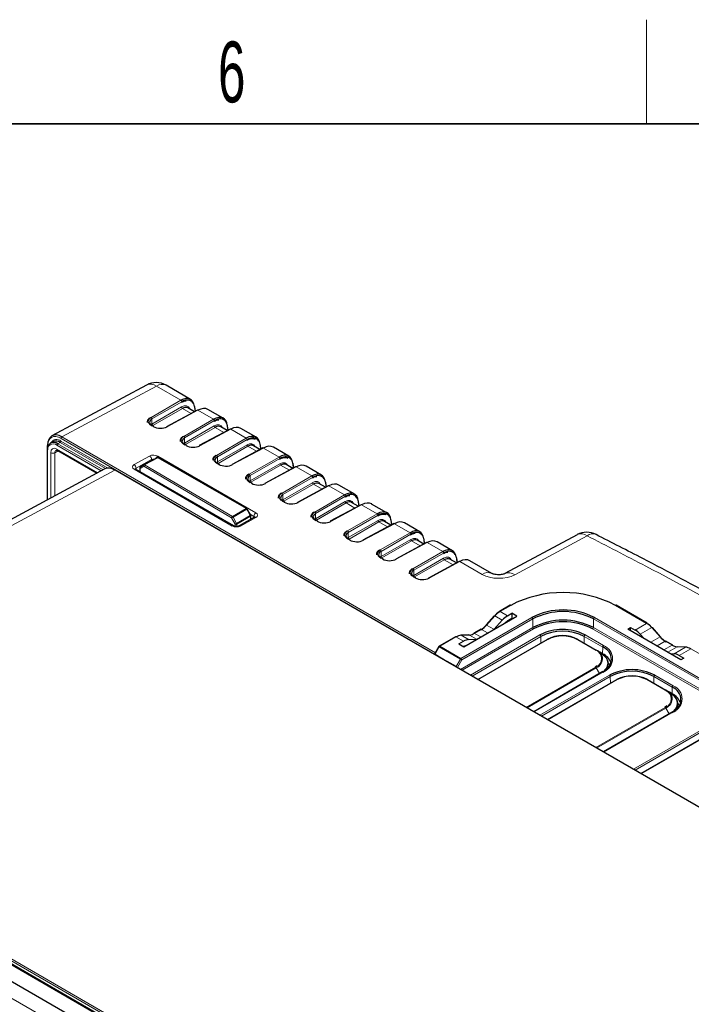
# Paper-space layout 'Blatt2' of a CAD drawing. Header units: millimetres. Extents: x 5 to 418, y 2 to 292.
# Tile 52 of 54: x 276 to 315, y 232 to 288. Entities that reach past the tile are written whole.
import ezdxf

# ---------------------------------------------------------------- set-up
doc = ezdxf.new("R2010")
doc.units = ezdxf.units.MM
doc.layers.add('SLD-0', color=7, linetype='Continuous')
doc.styles.add('SLDTEXTSTYLE0', font='TXT', dxfattribs={"width": 0.605})

psp = doc.layouts.new('Blatt2')

# ---------------------------------------------------------------- linework, layer by layer
at = {"color": 7, "linetype": 'Continuous', "lineweight": 25}
for p, q in [((283.696, 267.475), (278.251, 264.551)), ((286.233, 266.648), (284.831, 267.458)), ((286.626, 266.029), (284.85, 265.075)), ((286.46, 265.94), (286.081, 266.159)), ((286.515, 265.969), (286.483, 266.218)), ((288.119, 265.56), (287.236, 266.069)), ((284.121, 265.086), (283.999, 265.156)), ((288.512, 264.94), (286.736, 263.986)), ((288.346, 264.851), (287.967, 265.07)), ((288.4, 264.881), (288.368, 265.13)), ((290.005, 264.471), (289.122, 264.981)), ((278.31, 264.214), (278.169, 264.136)), ((277.969, 263.722), (277.969, 260.853)), ((277.978, 263.983), (277.978, 263.74)), ((278.573, 263.707), (280.841, 262.397)), ((286.006, 263.997), (285.884, 264.068)), ((290.397, 263.852), (288.621, 262.898)), ((290.232, 263.763), (289.852, 263.982)), ((290.286, 263.792), (290.254, 264.041)), ((291.89, 263.382), (291.008, 263.892)), ((283.549, 262.882), (284.317, 263.295)), ((289.464, 260.362), (284.382, 263.294)), ((287.892, 262.909), (287.77, 262.979)), ((292.172, 262.704), (292.14, 262.952)), ((281.299, 262.643), (253.968, 247.948)), ((330.598, 234.472), (281.904, 262.582)), ((288.718, 259.367), (283.065, 262.631)), ((283.308, 262.705), (283.308, 262.49)), ((283.548, 262.882), (283.342, 262.762)), ((283.548, 262.882), (283.549, 262.882)), ((292.283, 262.763), (290.507, 261.809)), ((292.117, 262.674), (291.738, 262.893)), ((293.776, 262.294), (292.893, 262.803)), ((289.777, 261.82), (289.655, 261.891)), ((294.057, 261.615), (294.025, 261.864)), ((294.168, 261.675), (292.392, 260.721)), ((294.003, 261.586), (293.623, 261.805)), ((295.662, 261.205), (294.779, 261.715)), ((291.663, 260.732), (291.541, 260.802)), ((295.888, 260.497), (295.509, 260.716)), ((295.943, 260.526), (295.911, 260.775)), ((289.697, 259.977), (289.489, 260.337)), ((296.054, 260.586), (294.278, 259.632)), ((297.547, 260.117), (296.664, 260.626)), ((289.915, 259.86), (289.024, 259.364)), ((289.706, 259.744), (289.706, 259.943)), ((289.913, 259.859), (289.915, 259.86)), ((293.549, 259.643), (293.427, 259.713)), ((297.774, 259.409), (297.395, 259.628)), ((297.828, 259.438), (297.796, 259.687)), ((297.94, 259.498), (296.164, 258.543)), ((299.433, 259.028), (298.55, 259.538)), ((295.434, 258.555), (295.312, 258.625)), ((299.825, 258.409), (298.049, 257.455)), ((299.66, 258.32), (299.28, 258.539)), ((299.714, 258.349), (299.682, 258.598)), ((301.318, 257.94), (300.436, 258.449)), ((308.509, 258.861), (304.338, 256.622)), ((297.32, 257.466), (297.198, 257.536)), ((301.711, 257.321), (299.935, 256.366)), ((301.545, 257.232), (301.166, 257.451)), ((301.6, 257.261), (301.568, 257.51)), ((303.593, 256.627), (302.321, 257.361)), ((299.205, 256.377), (299.083, 256.448)), ((304.64, 254.797), (304.025, 254.441)), ((312.535, 253.761), (310.741, 254.797)), ((301.968, 252.415), (305.023, 254.179)), ((303.729, 254.196), (303.255, 253.667)), ((303.718, 253.425), (304.187, 253.942)), ((304.487, 254.191), (304.744, 254.339)), ((304.744, 254.045), (304.54, 253.927)), ((305.023, 254.179), (304.744, 254.339)), ((304.744, 254.339), (304.744, 254.045)), ((304.744, 254.045), (304.768, 254.032)), ((302.953, 253.415), (302.557, 253.186)), ((311.419, 253.43), (311.58, 253.523)), ((314.474, 251.667), (311.419, 253.43)), ((311.58, 253.523), (311.837, 253.374)), ((311.58, 253.338), (311.58, 253.523)), ((313.304, 252.987), (312.83, 253.515)), ((301.485, 252.975), (300.559, 252.441)), ((302.269, 253.092), (301.794, 253.074)), ((302.245, 252.821), (302.706, 252.841)), ((302.781, 250.53), (306.769, 252.833)), ((308.541, 252.833), (309.602, 252.221)), ((312.137, 253.126), (312.347, 252.895)), ((300.534, 252.416), (300.303, 252.015)), ((301.689, 252.576), (301.947, 252.724)), ((301.689, 252.576), (301.968, 252.415)), ((309.808, 252.102), (309.602, 252.221)), ((314.003, 252.505), (313.607, 252.734)), ((314.765, 252.393), (314.291, 252.412)), ((300.313, 251.977), (301.02, 251.569)), ((309.965, 252.011), (309.809, 252.101)), ((313.873, 252.014), (314.08, 252.005)), ((314.377, 251.908), (314.635, 251.759)), ((314.635, 251.759), (314.474, 251.667)), ((301.02, 251.569), (301.02, 251.547)), ((301.535, 251.272), (301.02, 251.569)), ((309.651, 251.317), (309.535, 251.236)), ((310.283, 251.301), (310.279, 251.445)), ((309.985, 250.977), (305.996, 248.674)), ((306.788, 248.217), (310.776, 250.52)), ((312.548, 250.52), (313.609, 249.907)), ((313.815, 249.789), (313.609, 249.907)), ((313.972, 249.698), (313.816, 249.788)), ((306.112, 216.721), (249.779, 249.241)), ((313.658, 249.004), (313.542, 248.923)), ((314.289, 248.988), (314.286, 249.132)), ((248.871, 248.773), (305.204, 216.253)), ((313.992, 248.664), (310.003, 246.361)), ((312.174, 245.108), (316.162, 247.411))]:
    psp.add_line(p, q, dxfattribs=at)
at = {"color": 7, "linetype": 'Continuous', "lineweight": 18}
for p, q in [((284.263, 267.408), (278.823, 264.487)), ((285.674, 266.593), (284.263, 267.408)), ((283.959, 265.604), (285.674, 266.593)), ((285.721, 266.512), (284.006, 265.522)), ((284.006, 265.223), (285.715, 266.209)), ((285.762, 266.127), (284.053, 265.141)), ((286.658, 266.025), (284.882, 265.071)), ((286.267, 265.836), (285.762, 266.127)), ((286.494, 265.958), (286.465, 266.183)), ((287.56, 265.505), (286.658, 266.025)), ((284.006, 265.522), (284.006, 265.223)), ((285.845, 264.515), (287.56, 265.505)), ((287.607, 265.423), (285.892, 264.434)), ((284.088, 265.083), (283.966, 265.153)), ((285.892, 264.134), (287.601, 265.12)), ((287.648, 265.038), (285.939, 264.053)), ((288.544, 264.937), (286.768, 263.982)), ((288.152, 264.747), (287.648, 265.038)), ((288.379, 264.869), (288.35, 265.094)), ((289.445, 264.416), (288.544, 264.937)), ((278.722, 264.169), (278.582, 264.092)), ((278.582, 264.092), (281.191, 262.586)), ((281.335, 262.661), (278.722, 264.169)), ((278.77, 264.252), (281.473, 262.691)), ((301.02, 251.563), (278.775, 264.405)), ((278.823, 264.487), (300.334, 252.069)), ((285.892, 264.434), (285.892, 264.134)), ((287.73, 263.427), (289.445, 264.416)), ((289.493, 264.334), (287.777, 263.345)), ((277.989, 263.695), (277.989, 260.864)), ((278.185, 260.969), (278.185, 263.579)), ((278.614, 263.683), (278.418, 263.578)), ((278.418, 263.578), (278.418, 261.095)), ((281.093, 262.533), (278.534, 264.01)), ((278.538, 263.783), (280.892, 262.425)), ((285.974, 263.994), (285.852, 264.065)), ((287.777, 263.046), (289.486, 264.032)), ((289.534, 263.95), (287.825, 262.964)), ((290.43, 263.848), (288.654, 262.894)), ((290.038, 263.659), (289.534, 263.95)), ((290.265, 263.781), (290.236, 264.006)), ((291.331, 263.328), (290.43, 263.848)), ((282.984, 262.891), (283.875, 263.387)), ((283.991, 263.184), (283.099, 262.688)), ((284.35, 263.292), (283.582, 262.879)), ((283.991, 263.12), (283.991, 263.184)), ((284.346, 263.382), (289.999, 260.119)), ((289.432, 260.359), (284.35, 263.292)), ((287.859, 262.906), (287.737, 262.976)), ((287.777, 263.345), (287.777, 263.046)), ((289.616, 262.338), (291.331, 263.328)), ((291.378, 263.246), (289.663, 262.257)), ((289.663, 261.957), (291.372, 262.943)), ((281.871, 262.58), (254.386, 247.802)), ((330.566, 234.469), (281.871, 262.58)), ((288.636, 259.36), (282.983, 262.624)), ((283.099, 262.688), (283.102, 262.609)), ((283.534, 262.797), (283.328, 262.678)), ((283.328, 262.678), (283.328, 262.479)), ((288.598, 259.824), (283.534, 262.797)), ((283.582, 262.879), (288.647, 259.905)), ((291.419, 262.861), (289.71, 261.876)), ((292.315, 262.759), (290.539, 261.805)), ((291.924, 262.57), (291.419, 262.861)), ((292.15, 262.692), (292.121, 262.917)), ((293.217, 262.239), (292.315, 262.759)), ((289.745, 261.817), (289.623, 261.888)), ((289.663, 262.257), (289.663, 261.957)), ((291.502, 261.25), (293.217, 262.239)), ((293.264, 262.157), (291.549, 261.168)), ((291.549, 260.869), (293.258, 261.854)), ((294.036, 261.604), (294.007, 261.829)), ((293.305, 261.773), (291.596, 260.787)), ((294.201, 261.671), (292.425, 260.717)), ((293.809, 261.482), (293.305, 261.773)), ((295.102, 261.151), (294.201, 261.671)), ((291.63, 260.729), (291.509, 260.799)), ((291.549, 261.168), (291.549, 260.869)), ((293.387, 260.161), (295.102, 261.151)), ((295.149, 261.069), (293.434, 260.079)), ((293.434, 259.78), (295.143, 260.766)), ((295.19, 260.684), (293.481, 259.698)), ((295.695, 260.393), (295.19, 260.684)), ((295.922, 260.515), (295.893, 260.74)), ((288.647, 259.905), (289.432, 260.359)), ((289.465, 260.324), (288.68, 259.87)), ((289.674, 259.963), (289.465, 260.324)), ((296.086, 260.582), (294.31, 259.628)), ((296.988, 260.062), (296.086, 260.582)), ((288.805, 259.462), (288.598, 259.824)), ((288.68, 259.87), (288.887, 259.509)), ((288.887, 259.509), (289.674, 259.963)), ((289.687, 259.917), (288.9, 259.462)), ((289.999, 259.852), (289.108, 259.356)), ((289.879, 259.916), (289.658, 260.044)), ((289.687, 259.733), (289.687, 259.917)), ((289.876, 259.839), (289.879, 259.916)), ((293.516, 259.64), (293.394, 259.711)), ((293.434, 260.079), (293.434, 259.78)), ((295.273, 259.073), (296.988, 260.062)), ((297.035, 259.98), (295.32, 258.991)), ((295.32, 258.692), (297.029, 259.677)), ((297.076, 259.596), (295.367, 258.61)), ((297.58, 259.305), (297.076, 259.596)), ((297.807, 259.426), (297.778, 259.652)), ((288.805, 259.338), (288.805, 259.462)), ((288.9, 259.462), (288.9, 259.334)), ((295.32, 258.991), (295.32, 258.692)), ((297.972, 259.494), (296.196, 258.54)), ((298.874, 258.973), (297.972, 259.494)), ((295.402, 258.552), (295.28, 258.622)), ((297.158, 257.984), (298.874, 258.973)), ((298.921, 258.892), (297.206, 257.902)), ((297.206, 257.603), (298.915, 258.589)), ((298.962, 258.507), (297.253, 257.521)), ((299.466, 258.216), (298.962, 258.507)), ((299.693, 258.338), (299.664, 258.563)), ((309.076, 258.795), (304.905, 256.555)), ((297.206, 257.902), (297.206, 257.603)), ((299.858, 258.405), (298.082, 257.451)), ((299.044, 256.895), (300.759, 257.885)), ((300.759, 257.885), (299.858, 258.405)), ((297.287, 257.463), (297.165, 257.534)), ((300.806, 257.803), (299.091, 256.814)), ((299.091, 256.514), (300.8, 257.5)), ((300.847, 257.419), (299.138, 256.433)), ((301.743, 257.317), (299.967, 256.363)), ((301.352, 257.127), (300.847, 257.419)), ((301.578, 257.249), (301.549, 257.474)), ((303.024, 256.577), (301.743, 257.317)), ((299.091, 256.814), (299.091, 256.514)), ((299.173, 256.375), (299.051, 256.445)), ((304.674, 254.794), (304.058, 254.438)), ((312.502, 253.758), (310.708, 254.794)), ((301.809, 251.734), (305.891, 254.091)), ((305.938, 254.01), (301.857, 251.654)), ((303.759, 254.189), (303.285, 253.66)), ((304.187, 253.942), (303.759, 254.189)), ((304.487, 254.191), (304.058, 254.438)), ((305.946, 253.514), (305.938, 254.01)), ((309.436, 253.514), (309.443, 254.01)), ((327.357, 243.669), (309.443, 254.01)), ((309.49, 254.091), (327.404, 243.75)), ((301.779, 251.109), (305.946, 253.514)), ((305.993, 253.433), (301.873, 251.055)), ((302.986, 253.411), (302.59, 253.182)), ((303.34, 253.207), (302.986, 253.411)), ((303.705, 253.418), (303.285, 253.66)), ((327.302, 243.092), (309.389, 253.433)), ((309.436, 253.514), (327.349, 243.173)), ((311.837, 253.374), (312.502, 253.758)), ((312.137, 253.126), (312.801, 253.509)), ((313.275, 252.98), (312.801, 253.509)), ((301.518, 252.972), (300.592, 252.437)), ((301.947, 252.724), (301.518, 252.972)), ((302.291, 253.086), (301.817, 253.068)), ((302.245, 252.821), (301.817, 253.068)), ((302.711, 252.844), (302.291, 253.086)), ((302.351, 250.779), (306.353, 253.089)), ((306.4, 253.008), (302.444, 250.725)), ((302.943, 252.978), (302.59, 253.182)), ((306.803, 252.83), (302.8, 250.519)), ((306.406, 252.623), (306.4, 253.008)), ((309.569, 252.217), (308.508, 252.83)), ((308.905, 252.623), (308.91, 253.008)), ((309.971, 252.396), (308.91, 253.008)), ((308.957, 253.089), (310.018, 252.477)), ((312.737, 252.67), (313.275, 252.98)), ((300.559, 252.402), (300.313, 251.977)), ((301.776, 251.699), (300.559, 252.402)), ((300.592, 252.437), (301.809, 251.734)), ((309.965, 252.011), (309.971, 252.396)), ((313.102, 252.459), (313.574, 252.731)), ((313.499, 252.23), (313.97, 252.502)), ((313.97, 252.502), (313.574, 252.731)), ((313.731, 252.096), (314.269, 252.406)), ((314.08, 252.005), (314.743, 252.388)), ((314.743, 252.388), (314.269, 252.406)), ((314.377, 251.908), (315.042, 252.292)), ((324.287, 246.954), (315.042, 252.292)), ((301.535, 251.272), (301.776, 251.699)), ((301.857, 251.654), (301.606, 251.209)), ((309.966, 251.976), (309.965, 252.011)), ((305.566, 248.922), (309.569, 251.233)), ((309.602, 251.198), (305.613, 248.895)), ((309.793, 250.866), (309.602, 251.198)), ((310.018, 250.973), (306.016, 248.663)), ((306.358, 248.465), (310.36, 250.776)), ((310.407, 250.695), (306.451, 248.411)), ((310.81, 250.516), (306.807, 248.206)), ((310.413, 250.31), (310.407, 250.695)), ((313.576, 249.904), (312.515, 250.516)), ((312.912, 250.31), (312.917, 250.695)), ((313.978, 250.083), (312.917, 250.695)), ((312.964, 250.776), (314.025, 250.164)), ((313.972, 249.698), (313.978, 250.083)), ((313.973, 249.663), (313.972, 249.698)), ((306.031, 216.713), (249.698, 249.234)), ((306.211, 216.841), (250.457, 249.026)), ((250.505, 249.109), (306.259, 216.923)), ((309.573, 246.609), (313.576, 248.92)), ((313.609, 248.885), (309.62, 246.582)), ((313.8, 248.553), (313.609, 248.885)), ((248.044, 248.279), (304.377, 215.759)), ((314.025, 248.66), (310.023, 246.35)), ((311.744, 245.356), (315.746, 247.667)), ((315.793, 247.586), (311.837, 245.302)), ((316.196, 247.407), (312.193, 245.097)), ((276.652, 233.728), (276.665, 233.735)), ((276.665, 233.735), (306.218, 216.674))]:
    psp.add_line(p, q, dxfattribs=at)
at = {"color": 7, "linetype": 'Continuous', "lineweight": 18, "flags": 128}
for points in [[(289.465, 260.324), (289.474, 260.328), (289.48, 260.332), (289.485, 260.335), (289.488, 260.337), (289.489, 260.337)], [(289.674, 259.963), (289.682, 259.968), (289.689, 259.972), (289.693, 259.975), (289.696, 259.976), (289.697, 259.977)], [(289.915, 259.86), (289.915, 259.86), (289.933, 259.867), (289.954, 259.868), (289.976, 259.863), (289.999, 259.852)], [(303.759, 254.189), (303.75, 254.194), (303.743, 254.197), (303.736, 254.198), (303.732, 254.197), (303.729, 254.196)], [(303.285, 253.66), (303.276, 253.665), (303.269, 253.668), (303.262, 253.669), (303.258, 253.668), (303.255, 253.667)], [(312.801, 253.509), (312.81, 253.513), (312.817, 253.516), (312.824, 253.518), (312.828, 253.517), (312.83, 253.515)], [(313.275, 252.98), (313.284, 252.984), (313.291, 252.987), (313.298, 252.989), (313.302, 252.988), (313.304, 252.987)], [(300.534, 252.416), (300.535, 252.416), (300.538, 252.414), (300.543, 252.411), (300.55, 252.407), (300.559, 252.402)], [(309.971, 250.952), (310, 250.976), (310.143, 251.13), (310.23, 251.298), (310.26, 251.471), (310.23, 251.645), (310.143, 251.813), (310, 251.967), (309.808, 252.102)], [(313.978, 248.639), (314.007, 248.663), (314.149, 248.817), (314.237, 248.984), (314.267, 249.158), (314.237, 249.332), (314.149, 249.499), (314.007, 249.653), (313.815, 249.789)]]:
    psp.add_lwpolyline(points, dxfattribs=at)
at = {"color": 7, "linetype": 'Continuous', "lineweight": 25, "flags": 128}
for points in [[(303.255, 253.667), (303.255, 253.666), (303.254, 253.662), (303.255, 253.656), (303.258, 253.65)], [(313.304, 252.987), (313.305, 252.986), (313.306, 252.982), (313.305, 252.976), (313.302, 252.969)], [(309.822, 252.072), (310.016, 251.935), (310.161, 251.779), (310.25, 251.61), (310.28, 251.434), (310.25, 251.258), (310.161, 251.088), (310.138, 251.059)], [(310.271, 251.177), (310.283, 251.29), (310.283, 251.301)], [(310.397, 251.342), (310.354, 251.409), (310.275, 251.505)], [(313.829, 249.759), (314.023, 249.622), (314.168, 249.466), (314.256, 249.297), (314.287, 249.121), (314.256, 248.945), (314.168, 248.775), (314.145, 248.745)], [(314.277, 248.864), (314.29, 248.977), (314.289, 248.988)], [(314.404, 249.029), (314.361, 249.096), (314.282, 249.191)]]:
    psp.add_lwpolyline(points, dxfattribs=at)
at = {"color": 7, "linetype": 'Continuous', "lineweight": 25}
for centre, radius, start, end in [((284.248, 266.447), 1.167, 60.0027, 118.234), ((286.447, 266.212), 0.036, 9.9943, 63.5533), ((286.639, 265.999), 0.0329, 53.6075, 112.9571), ((284.107, 265.056), 0.033, 65.3536, 124.5837), ((284.863, 265.044), 0.0329, 53.6075, 112.9571), ((288.333, 265.123), 0.036, 9.9943, 63.5533), ((288.524, 264.91), 0.0329, 53.6075, 112.9571), ((278.351, 263.808), 0.366, 50.7968, 189.2141), ((278.477, 263.826), 0.422, 54.4751, 113.2514), ((278.002, 263.719), 0.0324, 111.6583, 175.6617), ((278.01, 263.981), 0.0324, 111.662, 175.6627), ((285.992, 263.967), 0.033, 65.3536, 124.5837), ((286.748, 263.956), 0.0329, 53.6075, 112.9571), ((290.218, 264.035), 0.036, 9.9943, 63.5533), ((290.41, 263.821), 0.0329, 53.6075, 112.9571), ((284.349, 263.237), 0.0667, 60.0102, 118.2657), ((292.104, 262.946), 0.036, 9.9943, 63.5533), ((281.89, 262.552), 0.033, 65.3602, 124.6041), ((283.375, 262.705), 0.0667, 120.0054, 180), ((287.878, 262.879), 0.033, 65.3536, 124.5837), ((288.634, 262.867), 0.0329, 53.6075, 112.9571), ((292.296, 262.733), 0.0329, 53.6075, 112.9571), ((289.764, 261.79), 0.033, 65.3536, 124.5837), ((290.52, 261.779), 0.0329, 53.6075, 112.9571), ((293.99, 261.858), 0.036, 9.9943, 63.5533), ((294.181, 261.644), 0.0329, 53.6075, 112.9571), ((291.649, 260.702), 0.033, 65.3536, 124.5837), ((292.405, 260.69), 0.0329, 53.6075, 112.9571), ((295.875, 260.769), 0.036, 9.9943, 63.5533), ((289.431, 260.304), 0.0667, 30.005, 60.0102), ((296.067, 260.556), 0.0329, 53.6075, 112.9571), ((289.639, 259.943), 0.0667, 360, 30.005), ((293.535, 259.613), 0.033, 65.3536, 124.5837), ((294.291, 259.602), 0.0329, 53.6075, 112.9571), ((297.761, 259.681), 0.036, 9.9943, 63.5533), ((297.953, 259.467), 0.0329, 53.6075, 112.9571), ((309.061, 257.834), 1.167, 62.9573, 118.2309), ((295.42, 258.525), 0.033, 65.3536, 124.5837), ((296.177, 258.513), 0.0329, 53.6075, 112.9571), ((299.647, 258.592), 0.036, 9.9943, 63.5533), ((299.838, 258.379), 0.0329, 53.6075, 112.9571), ((297.306, 257.436), 0.033, 65.3536, 124.5837), ((298.062, 257.425), 0.0329, 53.6075, 112.9571), ((301.532, 257.503), 0.036, 9.9943, 63.5533), ((301.724, 257.29), 0.0329, 53.6075, 112.9571), ((299.192, 256.347), 0.033, 65.3536, 124.5837), ((299.948, 256.336), 0.0329, 53.6075, 112.9571), ((307.691, 249.003), 6.53, 62.4805, 117.5195), ((304.039, 254.411), 0.0335, 54.3824, 114.3071), ((304.654, 254.766), 0.0335, 54.3824, 114.3071), ((307.691, 250.618), 3.912, 62.6097, 117.3903), ((310.727, 254.766), 0.0335, 65.6929, 125.6176), ((304.607, 253.412), 1.163, 120.8279, 138.7805), ((304.697, 253.368), 1.247, 120.8279, 138.7805), ((307.691, 250.628), 3.809, 62.6097, 117.3903), ((307.691, 250.146), 3.793, 62.6097, 117.3903), ((302.258, 254.526), 1.33, 300.8279, 318.7805), ((302.348, 254.482), 1.247, 300.8279, 318.7805), ((307.691, 250.156), 3.691, 62.6097, 117.3903), ((307.655, 250.576), 2.83, 62.6097, 117.3903), ((307.655, 250.586), 2.728, 62.6097, 117.3903), ((312.521, 253.731), 0.0335, 65.6929, 125.6176), ((311.863, 252.687), 1.247, 41.2195, 59.1721), ((311.953, 252.732), 1.163, 41.2195, 59.1721), ((301.864, 252.41), 0.66, 94.0567, 121.5659), ((301.796, 253.032), 0.0413, 59.2563, 91.9406), ((302.244, 253.745), 0.66, 274.0567, 301.5659), ((302.57, 253.155), 0.0335, 54.3824, 114.3071), ((307.655, 251.123), 1.926, 62.6097, 117.3903), ((307.655, 251.184), 1.853, 62.6097, 117.3903), ((314.212, 253.801), 1.247, 221.2195, 239.1721), ((314.302, 253.845), 1.33, 221.2195, 239.1721), ((300.592, 252.383), 0.0667, 119.9973, 150), ((309.315, 251.615), 0.671, 16.3206, 64.6402), ((309.696, 251.672), 0.775, 290.7834, 69.2166), ((313.99, 252.475), 0.0335, 65.6929, 125.6176), ((314.316, 253.064), 0.66, 238.4341, 265.9433), ((314.764, 252.352), 0.0413, 88.0594, 120.7437), ((314.696, 251.729), 0.66, 58.4341, 85.9433), ((309.789, 252.075), 0.0331, 355.4528, 54.5747), ((309.545, 251.139), 0.968, 19.8876, 64.2864), ((311.662, 248.263), 2.83, 62.6097, 117.3903), ((310.004, 250.95), 0.033, 125.3585, 184.6077), ((311.662, 248.273), 2.728, 62.6097, 117.3903), ((311.662, 248.81), 1.926, 62.6097, 117.3903), ((311.662, 248.871), 1.853, 62.6097, 117.3903), ((313.322, 249.302), 0.671, 16.3206, 64.6402), ((313.703, 249.359), 0.775, 290.7834, 69.2166), ((313.796, 249.762), 0.0331, 355.4528, 54.5747), ((313.552, 248.826), 0.968, 19.8876, 64.2864), ((314.011, 248.637), 0.033, 125.3585, 184.6077)]:
    psp.add_arc(centre, radius, start, end, dxfattribs=at)
at = {"color": 7, "linetype": 'Continuous', "lineweight": 18}
for centre, radius, start, end in [((283.921, 266.944), 0.576, 53.5902, 112.9416), ((284.589, 266.953), 0.56, 64.3429, 125.5944), ((285.622, 266.509), 0.0995, 1.7014, 58.2757), ((285.815, 266.212), 0.0995, 181.7014, 238.2757), ((286.444, 266.216), 0.0385, 301.7565, 3.7188), ((283.907, 265.519), 0.0995, 1.7014, 58.2757), ((284.106, 265.226), 0.0995, 181.7014, 238.2757), ((287.508, 265.42), 0.0995, 1.7014, 58.2757), ((283.985, 265.126), 0.033, 65.3536, 124.5837), ((287.7, 265.123), 0.0995, 181.7014, 238.2757), ((288.33, 265.127), 0.0385, 301.7565, 3.7188), ((278.321, 263.749), 0.337, 50.7968, 189.2141), ((278.522, 263.953), 0.388, 50.2563, 150.3765), ((278.636, 264.005), 0.102, 121.9645, 177.4465), ((278.668, 264.256), 0.102, 301.9646, 357.4465), ((278.877, 264.401), 0.102, 121.9646, 177.4465), ((285.792, 264.431), 0.0995, 1.7014, 58.2757), ((285.991, 264.137), 0.0995, 181.7014, 238.2757), ((289.393, 264.332), 0.0995, 1.7014, 58.2757), ((278.003, 263.725), 0.0335, 185.6323, 245.6879), ((278.011, 263.987), 0.0335, 185.6325, 245.6876), ((278.303, 263.807), 0.257, 242.6574, 296.7538), ((278.62, 263.774), 0.0823, 173.7643, 234.9235), ((285.87, 264.038), 0.033, 65.3536, 124.5837), ((289.586, 264.035), 0.0995, 181.7014, 238.2757), ((290.216, 264.038), 0.0385, 301.7565, 3.7188), ((283.738, 263.174), 0.253, 2.1919, 57.2026), ((284.481, 263.166), 0.254, 121.9546, 159.5723), ((284.33, 263.265), 0.0327, 53.4876, 114.4447), ((284.369, 263.264), 0.033, 65.3636, 124.6018), ((287.678, 263.342), 0.0995, 1.7014, 58.2757), ((287.756, 262.949), 0.033, 65.3536, 124.5837), ((287.877, 263.049), 0.0995, 181.7014, 238.2757), ((291.279, 263.243), 0.0995, 1.7014, 58.2757), ((291.471, 262.946), 0.0995, 181.7014, 238.2757), ((292.101, 262.95), 0.0385, 301.7565, 3.7188), ((283.03, 262.556), 0.0826, 65.4136, 124.5237), ((282.847, 262.678), 0.253, 2.1919, 57.2026), ((283.341, 262.708), 0.0332, 185.4669, 245.1818), ((283.378, 262.713), 0.0614, 126.0761, 214.8763), ((283.584, 262.832), 0.0614, 126.0761, 214.8763), ((283.635, 262.792), 0.101, 121.4634, 177.3981), ((283.563, 262.853), 0.0327, 53.4876, 114.4447), ((289.564, 262.254), 0.0995, 1.7014, 58.2757), ((289.642, 261.861), 0.033, 65.3536, 124.5837), ((289.763, 261.96), 0.0995, 181.7014, 238.2757), ((293.164, 262.154), 0.0995, 1.7014, 58.2757), ((293.357, 261.857), 0.0995, 181.7014, 238.2757), ((293.987, 261.861), 0.0385, 301.7565, 3.7188), ((291.449, 261.165), 0.0995, 1.7014, 58.2757), ((291.527, 260.772), 0.033, 65.3536, 124.5837), ((291.648, 260.872), 0.0995, 181.7014, 238.2757), ((295.05, 261.066), 0.0995, 1.7014, 58.2757), ((295.243, 260.769), 0.0995, 181.7014, 238.2757), ((295.872, 260.773), 0.0385, 301.7565, 3.7188), ((289.451, 260.331), 0.033, 65.3636, 124.6018), ((289.384, 260.278), 0.0936, 28.8709, 58.9307), ((290.134, 259.902), 0.256, 122.0096, 176.824), ((293.335, 260.077), 0.0995, 1.7014, 58.2757), ((288.7, 259.819), 0.101, 121.4634, 177.3981), ((295.354, 248.102), 13.529, 119.5572, 119.9574), ((288.598, 259.825), 0.0936, 28.8709, 58.9307), ((289.594, 259.915), 0.0936, 1.0784, 31.1382), ((289.673, 259.946), 0.033, 295.3879, 354.638), ((293.413, 259.683), 0.033, 65.3536, 124.5837), ((293.534, 259.783), 0.0995, 181.7014, 238.2757), ((296.936, 259.977), 0.0995, 1.7014, 58.2757), ((297.128, 259.68), 0.0995, 181.7014, 238.2757), ((297.758, 259.684), 0.0385, 301.7565, 3.7188), ((288.683, 259.297), 0.0787, 63.2818, 126.1375), ((295.561, 247.741), 13.529, 119.5572, 119.9574), ((288.852, 259.552), 0.102, 242.2461, 298.0425), ((288.807, 259.461), 0.0936, 1.0784, 31.1382), ((289.059, 259.286), 0.0851, 54.7958, 112.9199), ((295.221, 258.988), 0.0995, 1.7014, 58.2757), ((295.298, 258.595), 0.033, 65.3536, 124.5837), ((295.419, 258.695), 0.0995, 181.7014, 238.2757), ((298.821, 258.889), 0.0995, 1.7014, 58.2757), ((299.014, 258.592), 0.0995, 181.7014, 238.2757), ((299.644, 258.596), 0.0385, 301.7565, 3.7188), ((308.734, 258.331), 0.576, 53.5865, 112.9382), ((309.403, 258.383), 0.525, 69.2992, 128.4542), ((297.106, 257.899), 0.0995, 1.7014, 58.2757), ((300.707, 257.8), 0.0995, 1.7014, 58.2757), ((297.184, 257.506), 0.033, 65.3536, 124.5837), ((297.305, 257.606), 0.0995, 181.7014, 238.2757), ((300.9, 257.503), 0.0995, 181.7014, 238.2757), ((301.529, 257.507), 0.0385, 301.7565, 3.7188), ((298.992, 256.811), 0.0995, 1.7014, 58.2757), ((299.07, 256.418), 0.033, 65.3536, 124.5837), ((299.191, 256.517), 0.0995, 181.7014, 238.2757), ((303.35, 256.122), 0.56, 64.4171, 125.5875), ((304.563, 256.092), 0.576, 53.577, 113.0495), ((305.836, 254.004), 0.103, 3.2297, 57.3477), ((309.546, 254.004), 0.103, 122.6523, 176.7703), ((302.967, 253.384), 0.0335, 54.3824, 114.3071), ((306.048, 253.52), 0.103, 183.2297, 237.3477), ((309.333, 253.52), 0.103, 302.6523, 356.7703), ((301.499, 252.945), 0.0335, 54.3824, 114.3071), ((302.27, 253.051), 0.0413, 59.2563, 91.9406), ((306.298, 253.003), 0.103, 3.2297, 57.3477), ((306.783, 252.802), 0.0335, 54.3818, 114.314), ((308.527, 252.802), 0.0335, 65.686, 125.6182), ((309.013, 253.003), 0.103, 122.6523, 176.7703), ((300.572, 252.41), 0.0335, 54.3824, 114.3071), ((300.643, 252.356), 0.0962, 121.9547, 151.1444), ((309.588, 252.19), 0.0335, 65.686, 125.6182), ((309.382, 251.725), 0.526, 290.7834, 69.2166), ((310.074, 252.39), 0.103, 122.6523, 176.7703), ((309.733, 251.725), 0.804, 290.7834, 69.2166), ((313.593, 252.704), 0.0335, 65.6929, 125.6176), ((314.29, 252.37), 0.0413, 88.0594, 120.7437), ((315.061, 252.264), 0.0335, 65.6929, 125.6176), ((301.86, 251.653), 0.0962, 121.9547, 151.1444), ((298.19, 245.264), 7.367, 60.1498, 60.8688), ((301.754, 251.648), 0.103, 3.2297, 57.3477), ((309.375, 251.739), 0.587, 292.7612, 6.2687), ((309.518, 251.151), 0.0962, 28.8556, 58.0453), ((309.999, 250.947), 0.0329, 53.7667, 114.9229), ((310.305, 250.69), 0.103, 3.2297, 57.3477), ((310.79, 250.489), 0.0335, 54.3818, 114.314), ((312.534, 250.489), 0.0335, 65.686, 125.6182), ((313.02, 250.69), 0.103, 122.6523, 176.7703), ((313.595, 249.877), 0.0335, 65.686, 125.6182), ((314.08, 250.077), 0.103, 122.6523, 176.7703), ((313.74, 249.412), 0.804, 290.7834, 69.2166), ((313.389, 249.412), 0.526, 290.7834, 69.2166), ((313.382, 249.426), 0.587, 292.7612, 6.2687), ((313.525, 248.838), 0.0962, 28.8556, 58.0453), ((314.006, 248.634), 0.0329, 53.7667, 114.9229)]:
    psp.add_arc(centre, radius, start, end, dxfattribs=at)
at = {"color": 7, "linetype": 'Continuous', "lineweight": 25}
for centre, major_axis, ratio, start_param, end_param in [((285.66, 265.632), (0.569, 1.019), 0.567804, 5.629371, 7.042738), ((285.708, 265.605), (0.536, 0.961), 0.567218, 5.969994, 7.042273), ((285.754, 265.578), (0.324, 0.583), 0.566193, 6.273948, 7.041462), ((286.643, 265.064), (0.598, 1.002), 0.586803, 0.008503, 0.776018), ((284.366, 265.322), (0.5, -0.009), 0.565524, 2.383335, 3.936678), ((284.366, 265.022), (0.5, -0.007), 0.568312, 2.381127, 2.5905), ((287.545, 264.544), (0.569, 1.019), 0.567804, 5.629371, 7.042738), ((287.593, 264.517), (0.536, 0.961), 0.567218, 5.969994, 7.042273), ((278.822, 263.534), (-0.582, 1.012), 0.577221, 5.499042, 7.069522), ((284.489, 265.306), (0.567, -0.009), 0.56692, 3.935579, 5.488922), ((287.64, 264.489), (0.324, 0.583), 0.566193, 6.273948, 7.041462), ((288.529, 263.976), (0.598, 1.002), 0.586803, 0.008503, 0.776018), ((289.431, 263.455), (0.569, 1.019), 0.567804, 5.629371, 7.042738), ((286.252, 264.233), (0.5, -0.009), 0.565524, 2.383335, 3.936678), ((286.252, 263.934), (0.5, -0.007), 0.568312, 2.381127, 2.5905), ((289.479, 263.428), (0.536, 0.961), 0.567218, 5.969994, 7.042273), ((286.374, 264.218), (0.567, -0.009), 0.56692, 3.935579, 5.488922), ((289.525, 263.401), (0.324, 0.583), 0.566193, 6.273948, 7.041462), ((290.415, 262.887), (0.598, 1.002), 0.586803, 0.008503, 0.776018), ((291.317, 262.367), (0.569, 1.019), 0.567804, 5.629371, 7.042738), ((288.137, 263.144), (0.5, -0.009), 0.565524, 2.383335, 3.936678), ((288.137, 262.845), (0.5, -0.007), 0.568312, 2.381127, 2.5905), ((291.365, 262.34), (0.536, 0.961), 0.567218, 5.969994, 7.042273), ((291.411, 262.312), (0.324, 0.583), 0.566193, 6.273948, 7.041462), ((281.871, 261.626), (-0.582, 1.012), 0.577225, 5.499017, 6.266732), ((288.26, 263.129), (0.567, -0.009), 0.56692, 3.935579, 5.488922), ((292.3, 261.799), (0.598, 1.002), 0.586803, 0.008503, 0.776018), ((293.202, 261.278), (0.569, 1.019), 0.567804, 5.629371, 7.042738), ((290.023, 262.056), (0.5, -0.009), 0.565524, 2.383335, 3.936678), ((290.023, 261.757), (0.5, -0.007), 0.568312, 2.381127, 2.5905), ((290.146, 262.04), (0.567, -0.009), 0.56692, 3.935579, 5.488922), ((293.25, 261.251), (0.536, 0.961), 0.567218, 5.969994, 7.042273), ((293.297, 261.224), (0.324, 0.583), 0.566193, 6.273948, 7.041462), ((294.186, 260.71), (0.598, 1.002), 0.586803, 0.008503, 0.776018), ((295.088, 260.189), (0.569, 1.019), 0.567804, 5.629371, 7.042738), ((291.908, 260.967), (0.5, -0.009), 0.565524, 2.383335, 3.936678), ((291.908, 260.668), (0.5, -0.007), 0.568312, 2.381127, 2.5905), ((292.031, 260.952), (0.567, -0.009), 0.56692, 3.935579, 5.488922), ((295.136, 260.163), (0.536, 0.961), 0.567218, 5.969994, 7.042273), ((295.182, 260.135), (0.324, 0.583), 0.566193, 6.273948, 7.041462), ((296.072, 259.622), (0.598, 1.002), 0.586803, 0.008503, 0.776018), ((296.973, 259.101), (0.569, 1.019), 0.567804, 5.629371, 7.042738), ((297.021, 259.074), (0.536, 0.961), 0.567218, 5.969994, 7.042273), ((293.794, 259.879), (0.5, -0.009), 0.565524, 2.383335, 3.936678), ((293.794, 259.579), (0.5, -0.007), 0.568312, 2.381127, 2.5905), ((293.917, 259.863), (0.567, -0.009), 0.56692, 3.935579, 5.488922), ((297.068, 259.047), (0.324, 0.583), 0.566193, 6.273948, 7.041462), ((297.957, 258.533), (0.598, 1.002), 0.586803, 0.008503, 0.776018), ((295.68, 258.79), (0.5, -0.009), 0.565524, 2.383335, 3.936678), ((298.859, 258.012), (0.569, 1.019), 0.567804, 5.629371, 7.042738), ((298.907, 257.986), (0.536, 0.961), 0.567218, 5.969994, 7.042273), ((295.68, 258.491), (0.5, -0.007), 0.568312, 2.381127, 2.5905), ((295.802, 258.775), (0.567, -0.009), 0.56692, 3.935579, 5.488922), ((298.953, 257.958), (0.324, 0.583), 0.566193, 6.273948, 7.041462), ((299.843, 257.444), (0.598, 1.002), 0.586803, 0.008503, 0.776018), ((297.565, 257.702), (0.5, -0.009), 0.565524, 2.383335, 3.936678), ((300.745, 256.924), (0.569, 1.019), 0.567804, 5.629371, 7.042738), ((300.793, 256.897), (0.536, 0.961), 0.567218, 5.969994, 7.042273), ((297.565, 257.402), (0.5, -0.007), 0.568312, 2.381127, 2.5905), ((297.688, 257.686), (0.567, -0.009), 0.56692, 3.935579, 5.488922), ((300.839, 256.869), (0.324, 0.583), 0.566193, 6.273948, 7.041462), ((301.728, 256.356), (0.598, 1.002), 0.586803, 0.008503, 0.776018), ((299.451, 256.613), (0.5, -0.009), 0.565524, 2.383335, 3.936678), ((299.451, 256.314), (0.5, -0.007), 0.568312, 2.381127, 2.5905), ((299.574, 256.598), (0.567, -0.009), 0.56692, 3.935579, 5.488922), ((304.475, 253.381), (0.513, 0.859), 0.56722, 0.793746, 1.230078), ((304.527, 253.118), (0.513, 0.859), 0.56722, 0.793746, 1.054713), ((311.85, 252.565), (-0.513, 0.859), 0.56722, 5.053107, 5.48944), ((301.935, 251.915), (0.513, 0.859), 0.56722, 0.357413, 0.793746), ((301.873, 251.585), (0.513, 0.859), 0.56722, 0.532778, 0.706048), ((300.38, 252.015), (0.0809, 0.0217), 0.51759, 2.664011, 3.619289), ((314.39, 251.099), (-0.513, 0.859), 0.56722, 5.48944, 5.925772), ((301.536, 251.194), (-0.0222, 0.0812), 0.512471, 5.028851, 5.805584)]:
    psp.add_ellipse(centre, major_axis=major_axis, ratio=ratio, start_param=start_param, end_param=end_param, dxfattribs=at)
at = {"color": 7, "linetype": 'Continuous', "lineweight": 18}
for centre, major_axis, ratio, start_param, end_param in [((285.708, 265.605), (0.536, 0.961), 0.567218, 5.628905, 5.969994), ((285.706, 265.605), (0.357, 0.641), 0.567218, 5.847759, 7.042273), ((284.367, 265.376), (0.567, -0.009), 0.56692, 2.382236, 3.935579), ((287.592, 264.516), (0.357, 0.641), 0.567218, 5.847759, 7.042273), ((287.593, 264.517), (0.536, 0.961), 0.567218, 5.628905, 5.969994), ((278.775, 263.507), (-0.55, 0.953), 0.577199, 5.498027, 7.068508), ((286.252, 264.288), (0.567, -0.009), 0.56692, 2.382236, 3.935579), ((289.477, 263.427), (0.357, 0.641), 0.567218, 5.847759, 7.042273), ((289.479, 263.428), (0.536, 0.961), 0.567218, 5.628905, 5.969994), ((278.538, 263.375), (-0.25, 0.433), 0.577199, 5.498027, 7.068506), ((278.656, 263.443), (-0.171, 0.286), 0.576925, 6.260887, 7.059625), ((284.111, 263.251), (0.333, -0.005), 0.566913, 0.794286, 2.364778), ((284.109, 263.114), (0.167, -0.005), 0.576669, 1.332376, 2.374114), ((288.138, 263.199), (0.567, -0.009), 0.56692, 2.382236, 3.935579), ((291.363, 262.339), (0.357, 0.641), 0.567218, 5.847759, 7.042273), ((291.365, 262.34), (0.536, 0.961), 0.567218, 5.628905, 5.969994), ((283.219, 262.755), (0.334, -0.005), 0.566574, 2.364467, 3.934959), ((283.217, 262.618), (0.167, -0.01), 0.55459, 2.388038, 3.185055), ((290.024, 262.111), (0.567, -0.009), 0.56692, 2.382236, 3.935579), ((293.249, 261.25), (0.357, 0.641), 0.567218, 5.847759, 7.042273), ((293.25, 261.251), (0.536, 0.961), 0.567218, 5.628905, 5.969994), ((291.909, 261.022), (0.567, -0.009), 0.56692, 2.382236, 3.935579), ((295.134, 260.162), (0.357, 0.641), 0.567218, 5.847759, 7.042273), ((295.136, 260.163), (0.536, 0.961), 0.567218, 5.628905, 5.969994), ((289.763, 259.988), (0.333, -0.005), 0.56692, 5.506986, 7.077477), ((293.795, 259.934), (0.567, -0.009), 0.56692, 2.382236, 3.935579), ((289.761, 259.851), (0.167, 0), 0.556571, 6.257812, 7.069661), ((297.02, 259.073), (0.357, 0.641), 0.567218, 5.847759, 7.042273), ((297.021, 259.074), (0.536, 0.961), 0.567218, 5.628905, 5.969994), ((288.872, 259.492), (0.333, -0.005), 0.567272, 3.935594, 5.506086), ((295.68, 258.845), (0.567, -0.009), 0.56692, 2.382236, 3.935579), ((298.905, 257.985), (0.357, 0.641), 0.567218, 5.847759, 7.042273), ((298.907, 257.986), (0.536, 0.961), 0.567218, 5.628905, 5.969994), ((297.566, 257.757), (0.567, -0.009), 0.56692, 2.382236, 3.935579), ((300.791, 256.896), (0.357, 0.641), 0.567218, 5.847759, 7.042273), ((300.793, 256.897), (0.536, 0.961), 0.567218, 5.628905, 5.969994), ((299.452, 256.668), (0.567, -0.009), 0.56692, 2.382236, 3.935579), ((303.979, 257.109), (1.342, -0.007), 0.566733, 3.923427, 5.476594), ((276.617, 233.708), (-0.0363, 0.0784), 0.628451, 4.526574, 4.768734)]:
    psp.add_ellipse(centre, major_axis=major_axis, ratio=ratio, start_param=start_param, end_param=end_param, dxfattribs=at)
at = {"color": 7, "linetype": 'Continuous', "lineweight": 25}
for points, knots in [([(285.707, 266.481), (285.745, 266.501), (285.84, 266.552), (285.923, 266.56), (285.972, 266.564)], [0, 0, 0, 0, 0.402631, 1, 1, 1, 1]), ([(283.925, 265.607), (283.894, 265.586), (283.816, 265.534), (283.74, 265.434), (283.74, 265.353), (283.74, 265.32)], [0, 0, 0, 0, 0.277382, 0.709392, 1, 1, 1, 1]), ([(287.592, 265.392), (287.631, 265.412), (287.726, 265.463), (287.808, 265.471), (287.858, 265.476)], [0, 0, 0, 0, 0.402631, 1, 1, 1, 1]), ([(285.811, 264.518), (285.78, 264.498), (285.701, 264.446), (285.626, 264.346), (285.625, 264.264), (285.625, 264.231)], [0, 0, 0, 0, 0.277382, 0.709392, 1, 1, 1, 1]), ([(289.478, 264.303), (289.516, 264.324), (289.611, 264.375), (289.694, 264.383), (289.744, 264.387)], [0, 0, 0, 0, 0.402631, 1, 1, 1, 1]), ([(289.744, 264.387), (289.759, 264.391), (289.842, 264.41), (289.9, 264.377), (289.947, 264.35)], [0, 0, 0, 0, 0.18411, 1, 1, 1, 1]), ([(278.489, 263.731), (278.489, 263.731), (278.491, 263.733), (278.496, 263.736), (278.541, 263.725), (278.567, 263.71), (278.573, 263.707)], [0, 0, 0, 0, 0.0529279, 0.5459118, 0.9027916, 1, 1, 1, 1]), ([(287.696, 263.43), (287.666, 263.409), (287.587, 263.357), (287.512, 263.257), (287.511, 263.176), (287.511, 263.143)], [0, 0, 0, 0, 0.277382, 0.709392, 1, 1, 1, 1]), ([(291.364, 263.215), (291.402, 263.235), (291.497, 263.286), (291.58, 263.294), (291.629, 263.299)], [0, 0, 0, 0, 0.402631, 1, 1, 1, 1]), ([(291.629, 263.299), (291.645, 263.302), (291.728, 263.321), (291.785, 263.288), (291.832, 263.262)], [0, 0, 0, 0, 0.18411, 1, 1, 1, 1]), ([(283.065, 262.631), (283.057, 262.636), (283.045, 262.645), (283.045, 262.645), (283.046, 262.645)], [0, 0, 0, 0, 0.582951, 1, 1, 1, 1]), ([(289.582, 262.341), (289.551, 262.321), (289.473, 262.269), (289.397, 262.169), (289.397, 262.087), (289.396, 262.054)], [0, 0, 0, 0, 0.277382, 0.709392, 1, 1, 1, 1]), ([(293.249, 262.126), (293.287, 262.147), (293.382, 262.198), (293.465, 262.205), (293.515, 262.21)], [0, 0, 0, 0, 0.402631, 1, 1, 1, 1]), ([(291.467, 261.252), (291.437, 261.232), (291.358, 261.18), (291.283, 261.08), (291.282, 260.998), (291.282, 260.965)], [0, 0, 0, 0, 0.277382, 0.709392, 1, 1, 1, 1]), ([(295.135, 261.038), (295.173, 261.058), (295.268, 261.109), (295.351, 261.117), (295.4, 261.122)], [0, 0, 0, 0, 0.402631, 1, 1, 1, 1]), ([(293.353, 260.164), (293.322, 260.144), (293.244, 260.091), (293.168, 259.992), (293.168, 259.91), (293.168, 259.877)], [0, 0, 0, 0, 0.277382, 0.709392, 1, 1, 1, 1]), ([(289.933, 259.872), (289.933, 259.872), (289.934, 259.874), (289.923, 259.865), (289.915, 259.86)], [0, 0, 0, 0, 0.378971, 1, 1, 1, 1]), ([(297.02, 259.949), (297.059, 259.97), (297.154, 260.021), (297.237, 260.028), (297.286, 260.033)], [0, 0, 0, 0, 0.402631, 1, 1, 1, 1]), ([(297.286, 260.033), (297.301, 260.037), (297.384, 260.055), (297.442, 260.023), (297.489, 259.996)], [0, 0, 0, 0, 0.18411, 1, 1, 1, 1]), ([(289.024, 259.364), (289.014, 259.359), (288.992, 259.348), (288.937, 259.335), (288.873, 259.33), (288.805, 259.336), (288.749, 259.351), (288.727, 259.363), (288.718, 259.367)], [0, 0, 0, 0, 0.153969, 0.3160541, 0.4942579, 0.6819084, 0.8680836, 1, 1, 1, 1]), ([(295.239, 259.075), (295.208, 259.055), (295.13, 259.003), (295.054, 258.903), (295.053, 258.821), (295.053, 258.788)], [0, 0, 0, 0, 0.277382, 0.709392, 1, 1, 1, 1]), ([(298.906, 258.861), (298.944, 258.881), (299.039, 258.932), (299.122, 258.94), (299.172, 258.945)], [0, 0, 0, 0, 0.402631, 1, 1, 1, 1]), ([(344.658, 238.1), (344.554, 238.171), (343.225, 239.089), (340.724, 240.77), (337.089, 243.152), (333.333, 245.52), (329.365, 247.943), (325.209, 250.392), (320.978, 252.802), (316.673, 255.166), (312.875, 257.189), (310.489, 258.407), (309.586, 258.868)], [0, 0, 0, 0, 0.009667, 0.123836, 0.229253, 0.337794, 0.455756, 0.573871, 0.692022, 0.810135, 0.928136, 1, 1, 1, 1]), ([(297.124, 257.987), (297.094, 257.966), (297.015, 257.914), (296.94, 257.815), (296.939, 257.733), (296.939, 257.7)], [0, 0, 0, 0, 0.277382, 0.709392, 1, 1, 1, 1]), ([(300.792, 257.772), (300.83, 257.793), (300.925, 257.843), (301.008, 257.851), (301.057, 257.856)], [0, 0, 0, 0, 0.402631, 1, 1, 1, 1]), ([(299.01, 256.898), (298.979, 256.878), (298.901, 256.826), (298.825, 256.726), (298.825, 256.644), (298.824, 256.611)], [0, 0, 0, 0, 0.277382, 0.709392, 1, 1, 1, 1]), ([(304.338, 256.622), (304.33, 256.618), (304.313, 256.609), (304.239, 256.584), (304.128, 256.562), (303.989, 256.551), (303.847, 256.558), (303.726, 256.578), (303.64, 256.604), (303.602, 256.622), (303.595, 256.626), (303.593, 256.627)], [0, 0, 0, 0, 0.102157, 0.221636, 0.344812, 0.475909, 0.612367, 0.73287, 0.844538, 0.955772, 1, 1, 1, 1])]:
    psp.add_open_spline(points, degree=3, knots=knots, dxfattribs=at)
at = {"color": 7, "linetype": 'Continuous', "lineweight": 18}
psp.add_open_spline([(344.023, 238.104), (341.445, 239.84), (337.042, 242.806), (330.526, 246.86), (324.66, 250.347), (318.639, 253.747), (313.43, 256.554), (310.205, 258.214), (309.076, 258.795)], degree=3, knots=[0, 0, 0, 0, 0.237503, 0.405606, 0.573709, 0.741642, 0.909575, 1, 1, 1, 1], dxfattribs=at)
at = {"layer": 'SLD-0', "lineweight": 18}
psp.add_line((312.5, 282.5), (312.5, 288.5), dxfattribs=at)
at = {"layer": 'SLD-0', "lineweight": 35}
psp.add_line((408, 282.5), (26, 282.5), dxfattribs=at)

# ---------------------------------------------------------------- texts
at = {"layer": 'SLD-0', "insert": (288.603, 287.243), "char_height": 3.5, "attachment_point": 2, "style": 'SLDTEXTSTYLE0'}
psp.add_mtext('6', dxfattribs=at)

doc.saveas('drawing.dxf')
